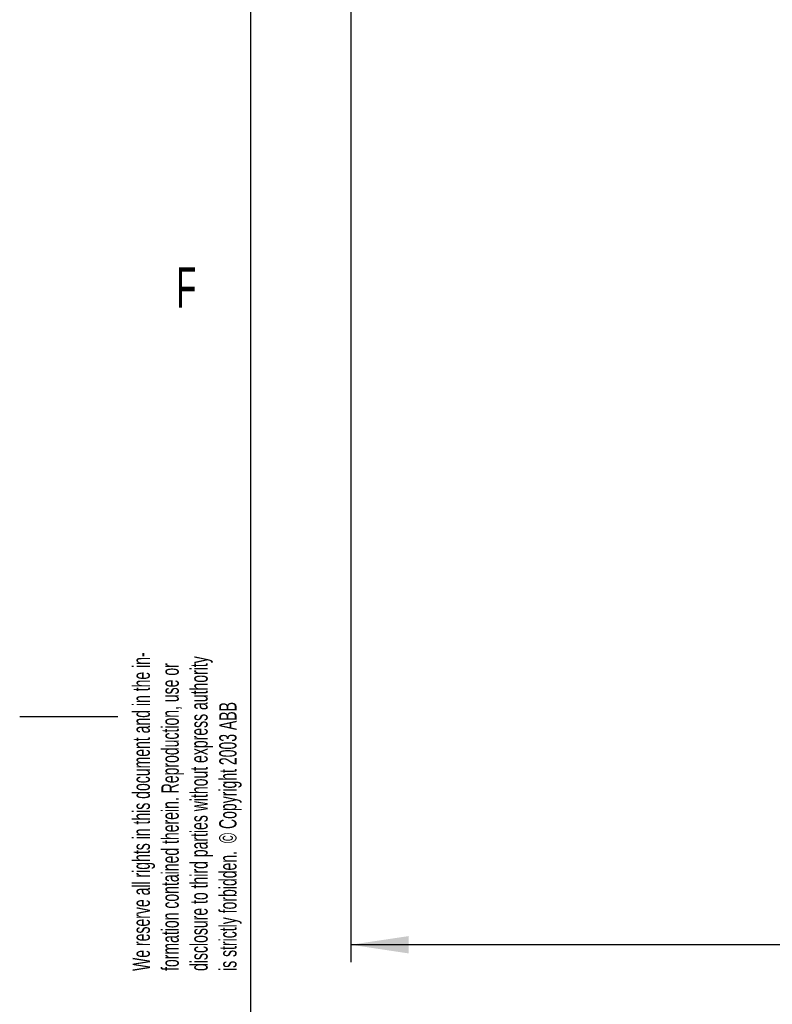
# Model space of a CAD drawing. Extents: x 0 to 8410, y 0 to 5940.
# Tile 2 of 158: x 0 to 652, y 1236 to 2088. Entities that reach past the tile are written whole.
import ezdxf

# ---------------------------------------------------------------- set-up
doc = ezdxf.new("R2010")
doc.units = 0
doc.header["$LTSCALE"] = 10
doc.layers.get('0').update_dxf_attribs({"linetype": 'CONTINUOUS'})
doc.styles.add('SLDTEXTSTYLE0', font='TXT', dxfattribs={"width": 0.605})
doc.dimstyles.new('SLDDIMSTYLE1', dxfattribs={"dimtxt": 50, "dimasz": 50, "dimexe": 0, "dimexo": 0.0625, "dimgap": 12.5, "dimtad": 1, "dimdec": 1, "dimrnd": 1e-09, "dimzin": 12, "dimtxsty": 'SLDTEXTSTYLE0', "dimsah": 1, "dimcen": 0.09, "dimazin": 3, "dimtfac": 1, "dimtofl": 0, "dimtmove": 0, "dimatfit": 3, "dimtolj": 1, "dimtzin": 12})

# ---------------------------------------------------------------- blocks, each defined once
blk = doc.blocks.new('SW_NOTE_0')
at = {"color": 0, "linetype": 'CONTINUOUS', "char_height": 15, "attachment_point": 1, "rotation": 90, "style": 'SLDTEXTSTYLE0'}
for s, insert in [('disclosure to third parties without express authority', (30.66, 0)), ('We reserve all rights in this document and in the in-', (-19.34, 0)), ('formation contained therein. Reproduction, use or', (5.66, 0)), ('is strictly forbidden.  © Copyright 2003 ABB', (55.66, 0))]:
    blk.add_mtext(s, dxfattribs=dict(at, insert=insert))
blk = doc.blocks.new('_D_20')
at = {"color": 7, "linetype": 'CONTINUOUS'}
for p, q in [((286.65, 2500.02), (286.65, 1272.39)), ((1938.65, 2492.02), (1938.65, 1272.39)), ((1938.65, 1287.39), (286.65, 1287.39))]:
    blk.add_line(p, q, dxfattribs=at)
for points in [[(286.65, 1287.39), (336.65, 1279.89), (336.65, 1294.89)], [(1938.65, 1287.39), (1888.65, 1294.89), (1888.65, 1279.89)]]:
    blk.add_solid(points, dxfattribs=at)
at = {"color": 7, "linetype": 'CONTINUOUS', "insert": (1036.26, 1351.84), "char_height": 50, "attachment_point": 1, "style": 'SLDTEXTSTYLE0'}
blk.add_mtext('1652', dxfattribs=at)

msp = doc.modelspace()

# ---------------------------------------------------------------- linework, layer by layer
at = {"color": 7, "linetype": 'CONTINUOUS'}
for p, q in [((200, 100), (200, 5840)), ((0, 1485), (85, 1485))]:
    msp.add_line(p, q, dxfattribs=at)

# ---------------------------------------------------------------- block references
msp.add_blockref('SW_NOTE_0', (117.050363, 1264.701124), dxfattribs=at)

# ---------------------------------------------------------------- texts
at = {"color": 7, "linetype": 'CONTINUOUS', "insert": (135.577173, 1873.965413), "char_height": 35, "attachment_point": 1, "style": 'SLDTEXTSTYLE0'}
msp.add_mtext('F', dxfattribs=at)

# ---------------------------------------------------------------- dimensions: what is measured, and where the dimension line sits
at = {"color": 7, "linetype": 'CONTINUOUS'}
dim = msp.add_linear_dim(base=(286.648021, 1287.386716), p1=(1938.648021, 2512.021738), p2=(286.648021, 2520.021738), angle=0, dimstyle='SLDDIMSTYLE1', dxfattribs=at)
dim.commit()
dim.dimension.update_dxf_attribs({"geometry": '_D_20', "text_midpoint": (1112.648021, 1287.386716), "dimtype": 160})

doc.saveas('drawing.dxf')
